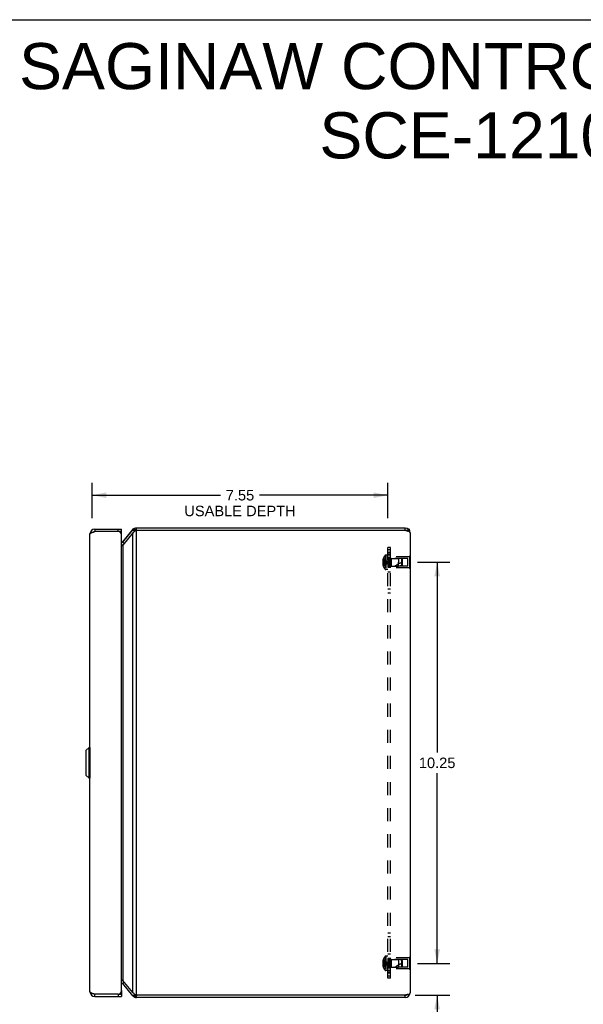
# Model space of a CAD drawing. Header units: inches. Extents: x 0 to 60.7, y 0 to 39.3.
# Tile 8 of 9: x 30.4 to 44.8, y 14.1 to 39.3. Entities that reach past the tile are written whole.
import ezdxf

# ---------------------------------------------------------------- set-up
doc = ezdxf.new("R2010")
doc.units = ezdxf.units.IN
doc.header["$LTSCALE"] = 3.339286
doc.header["$MEASUREMENT"] = 0
doc.linetypes.add('HIDDEN', pattern=[0.2, 0.1, -0.1])
doc.layers.get('0').update_dxf_attribs({"linetype": 'CONTINUOUS'})
for name, color, linetype in [('02___PRT_ALL_AXES', 7, 'CONTINUOUS'), ('06___PRT_ALL_SURFS', 7, 'CONTINUOUS'), ('DEFAULT_2', 8, 'HIDDEN'), ('DIMENSIONS', 7, 'CONTINUOUS')]:
    doc.layers.add(name, color=color, linetype=linetype)
doc.styles.get("Standard").update_dxf_attribs({"font": 'arial.ttf'})
doc.dimstyles.new('DIMSTYLE_1', dxfattribs={"dimtxt": 0.267857, "dimasz": 0.357143, "dimexe": 0.09, "dimexo": 0.07, "dimgap": 0.0375, "dimtad": 0, "dimtih": 1, "dimtoh": 1, "dimzin": 4, "dimdsep": 46, "dimtxsty": 'Standard', "dimblk": '_FILLED', "dimblk1": '_FILLED', "dimblk2": '_FILLED', "dimcen": 0.09, "dimazin": 1, "dimtfac": 1, "dimtofl": 0, "dimtmove": 0, "dimatfit": 3, "dimldrblk": '_FILLED', "dimfxl": 1, "dimtolj": 1, "dimtzin": 4, "dimarcsym": 0})

# ---------------------------------------------------------------- blocks, each defined once
blk = doc.blocks.new('_FILLED')
at = {"color": 0, "linetype": 'ByBlock'}
blk.add_solid([(0, 0), (-1, 0.2), (-1, -0.2)], dxfattribs=at)
blk = doc.blocks.new('*D6')
at = {"layer": 'DIMENSIONS', "color": 2, "linetype": 'Continuous'}
for p, q in [((40.531, 25.416), (41.354, 25.416)), ((41.033, 25.416), (41.033, 20.559)), ((41.033, 15.166), (41.033, 20.023)), ((40.531, 15.166), (41.354, 15.166))]:
    blk.add_line(p, q, dxfattribs=at)
at = {"layer": 'DIMENSIONS', "color": 2, "linetype": 'Continuous', "xscale": 0.3571428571, "yscale": 0.3571428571, "zscale": 0.3571428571}
for p, rotation in [((41.033, 25.416), 90), ((41.033, 15.166), 270)]:
    blk.add_blockref('_FILLED', p, dxfattribs=dict(at, rotation=rotation))
at = {"layer": 'DIMENSIONS', "color": 2, "linetype": 'Continuous', "insert": (41.033, 20.425), "char_height": 0.2679, "width": 0.93601, "attachment_point": 2, "line_spacing_factor": 0.9}
blk.add_mtext('10.25', dxfattribs=at)
blk = doc.blocks.new('*D7')
at = {"layer": 'DIMENSIONS', "color": 2, "linetype": 'Continuous'}
for p, q in [((41.033, 15.166), (41.033, 15.881)), ((40.531, 15.166), (41.354, 15.166)), ((40.469, 14.351), (41.354, 14.351)), ((41.033, 14.351), (41.033, 13.518)), ((41.033, 13.518), (41.368, 13.518))]:
    blk.add_line(p, q, dxfattribs=at)
at = {"layer": 'DIMENSIONS', "color": 2, "linetype": 'Continuous', "xscale": 0.3571428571, "yscale": 0.3571428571, "zscale": 0.3571428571}
for p, rotation in [((41.033, 15.166), 270), ((41.033, 14.351), 90)]:
    blk.add_blockref('_FILLED', p, dxfattribs=dict(at, rotation=rotation))
at = {"layer": 'DIMENSIONS', "color": 2, "linetype": 'Continuous', "insert": (41.502, 13.652), "char_height": 0.2679, "width": 0.58052, "attachment_point": 1, "line_spacing_factor": 0.9}
blk.add_mtext('.82\\PI.D.', dxfattribs=at)
blk = doc.blocks.new('*D20')
at = {"layer": 'DIMENSIONS', "color": 2, "linetype": 'Continuous'}
for p, q in [((32.215, 26.541), (32.215, 27.452)), ((39.768, 26.541), (39.768, 27.452)), ((32.215, 27.131), (35.493, 27.131)), ((39.768, 27.131), (36.489, 27.131))]:
    blk.add_line(p, q, dxfattribs=at)
at = {"layer": 'DIMENSIONS', "color": 2, "linetype": 'Continuous', "xscale": 0.3571428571, "yscale": 0.3571428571, "zscale": 0.3571428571, "rotation": 180}
blk.add_blockref('_FILLED', (32.215, 27.131), dxfattribs=at)
at = {"layer": 'DIMENSIONS', "color": 2, "linetype": 'Continuous', "xscale": 0.3571428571, "yscale": 0.3571428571, "zscale": 0.3571428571}
blk.add_blockref('_FILLED', (39.768, 27.131), dxfattribs=at)
at = {"layer": 'DIMENSIONS', "color": 2, "linetype": 'Continuous', "insert": (35.991, 27.265), "char_height": 0.26786, "width": 2.84287, "attachment_point": 2, "line_spacing_factor": 0.9}
blk.add_mtext('7.55\\PUSABLE DEPTH', dxfattribs=at)

msp = doc.modelspace()

# ---------------------------------------------------------------- linework, layer by layer
at = {"color": 7, "linetype": 'Continuous'}
for p, q in [((0, 39.286), (60.714, 39.286)), ((32.275, 26.261), (32.275, 26.201)), ((32.875, 26.201), (32.875, 26.261)), ((32.965, 26.201), (32.875, 26.201)), ((32.965, 26.111), (32.965, 26.261)), ((33.254, 26.266), (33.273, 26.266)), ((33.254, 26.248), (33.297, 26.213)), ((33.258, 26.27), (33.278, 26.27)), ((33.258, 26.253), (33.3, 26.215)), ((33.262, 26.274), (33.284, 26.274)), ((33.262, 26.257), (33.302, 26.216)), ((33.264, 26.276), (33.287, 26.276)), ((33.264, 26.259), (33.303, 26.217)), ((33.302, 26.283), (33.281, 26.283)), ((33.295, 26.28), (33.321, 26.226)), ((33.334, 26.291), (33.34, 26.231)), ((33.346, 26.229), (33.346, 26.291)), ((33.365, 26.231), (33.346, 26.231)), ((40.219, 26.231), (40.193, 26.231)), ((40.219, 26.228), (40.219, 26.291)), ((40.253, 26.227), (40.253, 26.219)), ((40.287, 26.227), (40.253, 26.227)), ((40.287, 26.213), (40.272, 26.213)), ((40.319, 26.238), (40.295, 26.222)), ((40.319, 26.263), (40.297, 26.263)), ((32.991, 25.951), (33.004, 25.951)), ((32.991, 25.935), (33.032, 25.901)), ((32.133, 20.685), (32.05, 20.602)), ((32.133, 19.897), (32.133, 20.685)), ((32.151, 20.685), (32.133, 20.685)), ((32.151, 20.685), (32.151, 19.897)), ((32.048, 20.597), (32.048, 19.985)), ((32.05, 20.602), (32.05, 19.98)), ((32.133, 19.897), (32.05, 19.98)), ((32.151, 19.897), (32.133, 19.897)), ((32.151, 16.003), (32.151, 16.259)), ((32.151, 16.259), (32.155, 16.259)), ((32.151, 16.003), (32.155, 16.003)), ((32.991, 14.648), (33.032, 14.682)), ((32.275, 14.321), (32.275, 14.381)), ((32.875, 14.381), (32.965, 14.381)), ((32.875, 14.381), (32.875, 14.321)), ((32.965, 14.471), (32.965, 14.321)), ((33.254, 14.334), (33.297, 14.37)), ((33.258, 14.329), (33.3, 14.368)), ((33.262, 14.325), (33.302, 14.366)), ((33.264, 14.324), (33.303, 14.366)), ((33.295, 14.303), (33.321, 14.357)), ((33.334, 14.292), (33.34, 14.352)), ((33.365, 14.351), (33.346, 14.351)), ((33.346, 14.291), (33.346, 14.351)), ((40.219, 14.351), (40.193, 14.351)), ((40.219, 14.291), (40.219, 14.351)), ((40.253, 14.362), (40.253, 14.363)), ((40.287, 14.37), (40.272, 14.37)), ((40.319, 14.345), (40.295, 14.361))]:
    msp.add_line(p, q, dxfattribs=at)
at = {"color": 3, "linetype": 'Continuous'}
for p, q in [((32.262, 26.197), (32.275, 26.201)), ((32.275, 26.261), (32.965, 26.261)), ((32.875, 26.201), (32.275, 26.201)), ((33.254, 26.266), (32.991, 25.951)), ((32.991, 25.935), (33.254, 26.248)), ((40.219, 26.291), (33.346, 26.291)), ((33.346, 14.353), (33.346, 26.229)), ((40.193, 26.231), (33.365, 26.231)), ((40.285, 26.208), (40.285, 26.208)), ((40.287, 26.227), (40.287, 26.213)), ((32.155, 14.441), (32.155, 26.141)), ((32.965, 14.471), (32.965, 26.111)), ((33.254, 26.166), (32.992, 25.853)), ((33.254, 26.166), (33.255, 26.167)), ((33.254, 14.417), (33.254, 26.166)), ((33.255, 26.167), (33.256, 26.167)), ((33.256, 26.167), (33.257, 26.168)), ((40.339, 26.171), (40.339, 14.411)), ((32.965, 25.842), (32.973, 25.842)), ((32.991, 25.852), (32.992, 25.853)), ((32.991, 25.852), (32.991, 14.73)), ((32.965, 14.741), (32.973, 14.741)), ((32.991, 14.73), (32.992, 14.729)), ((33.254, 14.334), (32.991, 14.648)), ((33.254, 14.417), (32.992, 14.729)), ((32.875, 14.381), (32.275, 14.381)), ((33.254, 14.417), (33.255, 14.416)), ((33.255, 14.416), (33.256, 14.415)), ((33.256, 14.415), (33.257, 14.414)), ((40.193, 14.351), (33.365, 14.351)), ((40.285, 14.374), (40.285, 14.374)), ((40.287, 14.356), (40.287, 14.37)), ((32.275, 14.321), (32.965, 14.321)), ((40.219, 14.291), (33.346, 14.291))]:
    msp.add_line(p, q, dxfattribs=at)
for points in [[(32.155, 26.141), (32.155, 26.143), (32.155, 26.145), (32.156, 26.147), (32.157, 26.149), (32.159, 26.151), (32.16, 26.153), (32.162, 26.155), (32.165, 26.157), (32.168, 26.159), (32.171, 26.161), (32.174, 26.163), (32.177, 26.165), (32.181, 26.167), (32.185, 26.169), (32.19, 26.171), (32.194, 26.173), (32.199, 26.175), (32.204, 26.177), (32.209, 26.179), (32.215, 26.181), (32.22, 26.183), (32.226, 26.185), (32.231, 26.187), (32.237, 26.189), (32.243, 26.191), (32.25, 26.193), (32.256, 26.195), (32.262, 26.197)], [(33.254, 26.266), (33.255, 26.267), (33.255, 26.268), (33.256, 26.268), (33.257, 26.269), (33.258, 26.269), (33.258, 26.27)], [(33.257, 26.168), (33.259, 26.17), (33.262, 26.172), (33.264, 26.174), (33.266, 26.176), (33.268, 26.179), (33.27, 26.181), (33.272, 26.183), (33.274, 26.186), (33.276, 26.188), (33.278, 26.191), (33.28, 26.193), (33.281, 26.196)], [(33.262, 26.274), (33.262, 26.273), (33.261, 26.272), (33.26, 26.272), (33.26, 26.271), (33.259, 26.27), (33.258, 26.27)], [(33.262, 26.274), (33.262, 26.274), (33.263, 26.274), (33.263, 26.275), (33.263, 26.275), (33.264, 26.276), (33.264, 26.276)], [(33.264, 26.276), (33.265, 26.277), (33.266, 26.278), (33.267, 26.279), (33.268, 26.279), (33.269, 26.28), (33.271, 26.281), (33.272, 26.282), (33.274, 26.282), (33.276, 26.282), (33.277, 26.283), (33.279, 26.283), (33.281, 26.283), (33.281, 26.283)], [(33.313, 26.222), (33.31, 26.22), (33.307, 26.219), (33.304, 26.217), (33.301, 26.216), (33.298, 26.214), (33.296, 26.212), (33.294, 26.21), (33.291, 26.208), (33.289, 26.206), (33.287, 26.204), (33.285, 26.202), (33.284, 26.2), (33.282, 26.198), (33.281, 26.196)], [(33.32, 26.224), (33.317, 26.223), (33.313, 26.222)], [(33.346, 26.229), (33.342, 26.229), (33.337, 26.228), (33.333, 26.227), (33.329, 26.226), (33.324, 26.225), (33.32, 26.224)], [(40.242, 26.223), (40.238, 26.224), (40.234, 26.225), (40.231, 26.226), (40.227, 26.227), (40.223, 26.228), (40.219, 26.228)], [(40.283, 26.209), (40.279, 26.21), (40.274, 26.212), (40.269, 26.214), (40.263, 26.216), (40.258, 26.217), (40.253, 26.219), (40.247, 26.221), (40.242, 26.223)], [(40.283, 26.209), (40.284, 26.208), (40.284, 26.208), (40.284, 26.208), (40.285, 26.208)], [(40.285, 26.208), (40.285, 26.208), (40.286, 26.209), (40.286, 26.209), (40.286, 26.209), (40.287, 26.209), (40.287, 26.209), (40.287, 26.209), (40.287, 26.21), (40.287, 26.21), (40.287, 26.21), (40.288, 26.21), (40.288, 26.211), (40.288, 26.211), (40.288, 26.211), (40.288, 26.212), (40.288, 26.212), (40.288, 26.212), (40.288, 26.212), (40.287, 26.213), (40.287, 26.213)], [(40.339, 26.171), (40.339, 26.174), (40.338, 26.177), (40.338, 26.18), (40.337, 26.182), (40.336, 26.185), (40.334, 26.188), (40.332, 26.191), (40.33, 26.193), (40.328, 26.196), (40.325, 26.199), (40.323, 26.202), (40.319, 26.204), (40.316, 26.207), (40.313, 26.21), (40.309, 26.213), (40.305, 26.216), (40.301, 26.218), (40.297, 26.221), (40.292, 26.224), (40.287, 26.227)], [(40.339, 26.171), (40.339, 26.18), (40.338, 26.19), (40.337, 26.199), (40.336, 26.208), (40.334, 26.217), (40.332, 26.226), (40.329, 26.235), (40.326, 26.244), (40.323, 26.253), (40.319, 26.263)], [(32.991, 25.951), (32.989, 25.947), (32.986, 25.943), (32.983, 25.938), (32.98, 25.934), (32.977, 25.93), (32.974, 25.926), (32.971, 25.922), (32.967, 25.918), (32.967, 25.918)], [(32.973, 25.842), (32.974, 25.842), (32.976, 25.842), (32.977, 25.842), (32.978, 25.842), (32.98, 25.843), (32.981, 25.843), (32.983, 25.844), (32.984, 25.845), (32.985, 25.846), (32.986, 25.847), (32.988, 25.848), (32.989, 25.849), (32.99, 25.851), (32.991, 25.852)], [(32.973, 14.741), (32.974, 14.741), (32.976, 14.741), (32.977, 14.74), (32.978, 14.74), (32.98, 14.74), (32.981, 14.739), (32.983, 14.738), (32.984, 14.738), (32.985, 14.737), (32.986, 14.736), (32.988, 14.735), (32.989, 14.733), (32.99, 14.732), (32.991, 14.73)], [(32.155, 14.441), (32.155, 14.439), (32.155, 14.437), (32.156, 14.435), (32.157, 14.433), (32.159, 14.431), (32.16, 14.429), (32.162, 14.427), (32.165, 14.425), (32.168, 14.423), (32.171, 14.421), (32.174, 14.419), (32.177, 14.417), (32.181, 14.415), (32.185, 14.413), (32.19, 14.411), (32.194, 14.409), (32.199, 14.407), (32.204, 14.405), (32.209, 14.403), (32.215, 14.401), (32.22, 14.399), (32.226, 14.397), (32.231, 14.395), (32.237, 14.393), (32.243, 14.391), (32.25, 14.389), (32.256, 14.387), (32.262, 14.385), (32.275, 14.381)], [(33.257, 14.414), (33.259, 14.412), (33.262, 14.41), (33.264, 14.408), (33.266, 14.406), (33.268, 14.404), (33.27, 14.402), (33.272, 14.399), (33.274, 14.397), (33.276, 14.394), (33.278, 14.392), (33.28, 14.389), (33.281, 14.387)], [(33.313, 14.361), (33.31, 14.362), (33.307, 14.364), (33.304, 14.365), (33.301, 14.367), (33.298, 14.369), (33.296, 14.37), (33.294, 14.372), (33.291, 14.374), (33.289, 14.376), (33.287, 14.378), (33.285, 14.38), (33.284, 14.383), (33.282, 14.385), (33.281, 14.387)], [(33.32, 14.359), (33.317, 14.36), (33.313, 14.361)], [(33.346, 14.353), (33.342, 14.354), (33.337, 14.355), (33.333, 14.355), (33.329, 14.356), (33.324, 14.358), (33.32, 14.359)], [(40.242, 14.36), (40.238, 14.359), (40.234, 14.358), (40.231, 14.357), (40.227, 14.356), (40.223, 14.355), (40.219, 14.354)], [(40.283, 14.374), (40.279, 14.372), (40.274, 14.37), (40.269, 14.369), (40.263, 14.367), (40.258, 14.365), (40.253, 14.363), (40.247, 14.362), (40.242, 14.36)], [(40.283, 14.374), (40.284, 14.374), (40.284, 14.374), (40.284, 14.374), (40.285, 14.374)], [(40.285, 14.374), (40.285, 14.374), (40.286, 14.374), (40.286, 14.374), (40.286, 14.374), (40.287, 14.374), (40.287, 14.373), (40.287, 14.373), (40.287, 14.373), (40.287, 14.373), (40.287, 14.372), (40.288, 14.372), (40.288, 14.372), (40.288, 14.372), (40.288, 14.371), (40.288, 14.371), (40.288, 14.371), (40.288, 14.37), (40.288, 14.37), (40.287, 14.37), (40.287, 14.37)], [(40.339, 14.411), (40.339, 14.409), (40.338, 14.406), (40.338, 14.403), (40.337, 14.4), (40.336, 14.397), (40.334, 14.395), (40.332, 14.392), (40.33, 14.389), (40.328, 14.386), (40.325, 14.384), (40.323, 14.381), (40.319, 14.378), (40.316, 14.375), (40.313, 14.373), (40.309, 14.37), (40.305, 14.367), (40.301, 14.364), (40.297, 14.361), (40.292, 14.359), (40.287, 14.356)]]:
    msp.add_lwpolyline(points, dxfattribs=at)
for centre, radius, start, end in [((32.275, 26.141), 0.12, 90, 180), ((32.875, 26.111), 0.09, 0, 90), ((33.346, 26.171), 0.12, 90, 140), ((33.365, 26.131), 0.1, 90, 101.2142), ((40.193, 26.111), 0.12, 77.3209, 90), ((40.219, 26.171), 0.12, 0, 90), ((32.945, 25.974), 0.06, 288.8124, 320), ((32.945, 14.609), 0.06, 40, 71.1876), ((32.275, 14.441), 0.12, 180, 270), ((32.875, 14.471), 0.09, 270, 360), ((33.365, 14.451), 0.1, 258.7858, 270), ((40.193, 14.471), 0.12, 270, 282.6791), ((40.219, 14.411), 0.12, 270, 360), ((33.346, 14.411), 0.12, 220, 270)]:
    msp.add_arc(centre, radius, start, end, dxfattribs=at)
at = {"color": 7, "linetype": 'Continuous'}
for centre, radius, start, end in [((32.275, 26.141), 0.06, 90, 125.782), ((33.346, 26.171), 0.06, 90, 123.1517), ((40.219, 26.171), 0.06, 50.9801, 90), ((32.945, 25.974), 0.12, 279.2779, 300.5367), ((32.151, 20.682), 0.00305, 360, 90), ((32.055, 20.597), 0.0071, 135, 180), ((32.055, 19.985), 0.0071, 180, 225), ((32.151, 19.9), 0.00305, 270, 0), ((32.945, 14.609), 0.12, 59.4633, 80.7221), ((32.275, 14.441), 0.06, 234.2175, 270), ((33.346, 14.411), 0.06, 236.8483, 270), ((40.219, 14.411), 0.06, 270, 309.0199)]:
    msp.add_arc(centre, radius, start, end, dxfattribs=at)
at = {"layer": '02___PRT_ALL_AXES', "color": 8, "linetype": 'HIDDEN'}
for p, q in [((39.768, 25.541), (39.768, 25.291)), ((39.843, 25.541), (39.768, 25.541)), ((39.843, 25.525), (39.768, 25.525)), ((39.843, 25.276), (39.843, 25.556)), ((40.322, 25.556), (39.843, 25.556)), ((39.768, 25.416), (39.843, 25.416)), ((39.843, 25.307), (39.768, 25.307)), ((39.843, 25.291), (39.768, 25.291)), ((40.322, 25.276), (39.843, 25.276)), ((39.843, 15.291), (39.768, 15.291)), ((39.768, 15.291), (39.768, 15.041)), ((39.843, 15.275), (39.768, 15.275)), ((39.768, 15.166), (39.843, 15.166)), ((40.322, 15.306), (39.843, 15.306)), ((39.843, 15.026), (39.843, 15.306)), ((39.843, 15.057), (39.768, 15.057)), ((39.843, 15.041), (39.768, 15.041)), ((40.322, 15.026), (39.843, 15.026))]:
    msp.add_line(p, q, dxfattribs=at)
at = {"layer": '06___PRT_ALL_SURFS', "color": 8, "linetype": 'HIDDEN'}
for p, q in [((40.322, 25.572), (40.322, 25.26)), ((40.339, 25.572), (40.322, 25.572)), ((40.339, 25.416), (40.322, 25.416)), ((40.339, 25.26), (40.322, 25.26)), ((40.339, 15.322), (40.322, 15.322)), ((40.322, 15.322), (40.322, 15.01)), ((40.339, 15.166), (40.322, 15.166)), ((40.339, 15.01), (40.322, 15.01))]:
    msp.add_line(p, q, dxfattribs=at)
at = {"layer": '06___PRT_ALL_SURFS', "color": 7, "linetype": 'Continuous'}
for p, q in [((40.343, 25.572), (40.339, 25.572)), ((40.343, 25.572), (40.343, 25.26)), ((40.343, 25.416), (40.339, 25.416)), ((40.343, 25.26), (40.339, 25.26)), ((40.343, 15.322), (40.339, 15.322)), ((40.343, 15.166), (40.339, 15.166)), ((40.343, 15.322), (40.343, 15.01)), ((40.343, 15.01), (40.339, 15.01))]:
    msp.add_line(p, q, dxfattribs=at)
at = {"layer": 'DEFAULT_2', "color": 8, "linetype": 'HIDDEN'}
for p, q in [((39.768, 14.791), (39.768, 25.791)), ((39.843, 25.791), (39.768, 25.791)), ((39.768, 25.74), (39.843, 25.74)), ((39.843, 14.791), (39.843, 25.791)), ((39.655, 25.451), (39.64, 25.451)), ((39.655, 25.485), (39.645, 25.485)), ((39.655, 25.432), (39.645, 25.432)), ((39.655, 25.516), (39.655, 25.515)), ((39.655, 25.516), (39.655, 25.516)), ((39.655, 25.515), (39.655, 25.432)), ((39.655, 25.429), (39.655, 25.432)), ((39.655, 25.432), (39.655, 25.432)), ((39.655, 25.432), (39.677, 25.43)), ((39.707, 25.597), (39.707, 25.236)), ((39.721, 25.603), (39.721, 25.23)), ((39.768, 25.603), (39.721, 25.603)), ((39.843, 25.666), (39.768, 25.666)), ((39.768, 25.637), (39.843, 25.637)), ((39.843, 25.597), (39.768, 25.597)), ((39.796, 25.51), (39.796, 25.322)), ((39.796, 25.51), (40.043, 25.51)), ((39.853, 25.511), (39.843, 25.521)), ((39.853, 25.511), (39.853, 25.321)), ((40.281, 25.511), (39.853, 25.511)), ((40.043, 25.51), (40.043, 25.416)), ((40.133, 25.501), (40.043, 25.51)), ((40.133, 25.331), (40.133, 25.501)), ((40.143, 25.49), (40.133, 25.501)), ((40.143, 25.342), (40.143, 25.49)), ((40.281, 25.321), (40.281, 25.511)), ((39.655, 25.381), (39.64, 25.381)), ((39.655, 25.401), (39.645, 25.401)), ((39.655, 25.348), (39.645, 25.348)), ((39.655, 25.401), (39.655, 25.403)), ((39.655, 25.401), (39.677, 25.403)), ((39.655, 25.401), (39.655, 25.318)), ((39.655, 25.401), (39.655, 25.401)), ((39.655, 25.318), (39.655, 25.317)), ((39.655, 25.317), (39.655, 25.317)), ((39.677, 25.403), (39.699, 25.405)), ((39.698, 25.405), (39.72, 25.408)), ((39.719, 25.408), (39.74, 25.41)), ((39.768, 25.23), (39.721, 25.23)), ((39.768, 25.416), (39.843, 25.416)), ((39.768, 25.291), (39.843, 25.291)), ((39.768, 25.174), (39.843, 25.174)), ((39.796, 25.322), (40.043, 25.322)), ((39.853, 25.321), (39.843, 25.311)), ((40.281, 25.321), (39.853, 25.321)), ((40.043, 25.322), (40.043, 25.416)), ((40.133, 25.331), (40.043, 25.322)), ((40.143, 25.342), (40.133, 25.331)), ((39.768, 24.735), (39.843, 24.735)), ((39.768, 24.633), (39.843, 24.633)), ((39.768, 15.949), (39.843, 15.949)), ((39.768, 15.848), (39.843, 15.848)), ((39.768, 15.353), (39.721, 15.353)), ((39.721, 15.353), (39.721, 14.98)), ((39.768, 15.408), (39.843, 15.408)), ((39.655, 15.201), (39.64, 15.201)), ((39.655, 15.131), (39.64, 15.131)), ((39.655, 15.235), (39.645, 15.235)), ((39.655, 15.182), (39.645, 15.182)), ((39.655, 15.151), (39.645, 15.151)), ((39.655, 15.266), (39.655, 15.266)), ((39.655, 15.266), (39.655, 15.265)), ((39.655, 15.265), (39.655, 15.182)), ((39.655, 15.182), (39.655, 15.182)), ((39.655, 15.182), (39.677, 15.18)), ((39.655, 15.182), (39.655, 15.179)), ((39.655, 15.151), (39.677, 15.153)), ((39.655, 15.153), (39.655, 15.151)), ((39.655, 15.151), (39.655, 15.151)), ((39.655, 15.151), (39.655, 15.068)), ((39.677, 15.153), (39.699, 15.155)), ((39.698, 15.155), (39.72, 15.158)), ((39.707, 15.347), (39.707, 14.986)), ((39.719, 15.158), (39.74, 15.16)), ((39.768, 15.291), (39.843, 15.291)), ((39.768, 15.166), (39.843, 15.166)), ((39.796, 15.26), (40.043, 15.26)), ((39.796, 15.26), (39.796, 15.072)), ((39.853, 15.261), (39.843, 15.271)), ((40.281, 15.261), (39.853, 15.261)), ((39.853, 15.261), (39.853, 15.071)), ((40.133, 15.251), (40.043, 15.26)), ((40.043, 15.26), (40.043, 15.072)), ((40.143, 15.24), (40.133, 15.251)), ((40.133, 15.081), (40.133, 15.251)), ((40.143, 15.092), (40.143, 15.24)), ((40.281, 15.071), (40.281, 15.261)), ((39.655, 15.098), (39.645, 15.098)), ((39.655, 15.068), (39.655, 15.067)), ((39.655, 15.067), (39.655, 15.067)), ((39.768, 14.98), (39.721, 14.98)), ((39.843, 14.985), (39.768, 14.985)), ((39.768, 14.945), (39.843, 14.945)), ((39.843, 14.916), (39.768, 14.916)), ((39.796, 15.072), (40.043, 15.072)), ((39.853, 15.071), (39.843, 15.061)), ((40.281, 15.071), (39.853, 15.071)), ((40.133, 15.081), (40.043, 15.072)), ((40.143, 15.092), (40.133, 15.081)), ((39.768, 14.843), (39.843, 14.843)), ((39.843, 14.791), (39.768, 14.791))]:
    msp.add_line(p, q, dxfattribs=at)
for points in [[(39.645, 25.485), (39.644, 25.481), (39.643, 25.476), (39.642, 25.472), (39.641, 25.468), (39.641, 25.464), (39.64, 25.46), (39.64, 25.455), (39.64, 25.451)], [(39.64, 25.451), (39.64, 25.449), (39.64, 25.447), (39.641, 25.444), (39.641, 25.442), (39.642, 25.439), (39.643, 25.437), (39.644, 25.434), (39.645, 25.432)], [(39.655, 25.516), (39.677, 25.502), (39.699, 25.487), (39.72, 25.471), (39.74, 25.454), (39.76, 25.436), (39.779, 25.416)], [(39.655, 25.485), (39.677, 25.475), (39.698, 25.465), (39.719, 25.454), (39.74, 25.442), (39.759, 25.43), (39.779, 25.416)], [(39.655, 25.451), (39.677, 25.446), (39.698, 25.441), (39.719, 25.436), (39.74, 25.43), (39.759, 25.423), (39.779, 25.416)], [(39.655, 25.432), (39.655, 25.429), (39.655, 25.427), (39.655, 25.424), (39.655, 25.421), (39.655, 25.419), (39.655, 25.416)], [(39.655, 25.421), (39.655, 25.424), (39.655, 25.427)], [(39.677, 25.43), (39.699, 25.427), (39.72, 25.425), (39.74, 25.422), (39.76, 25.419), (39.779, 25.416)], [(39.698, 25.427), (39.719, 25.425), (39.74, 25.422), (39.759, 25.419), (39.779, 25.416)], [(39.645, 25.401), (39.644, 25.398), (39.643, 25.396), (39.642, 25.393), (39.641, 25.391), (39.641, 25.388), (39.64, 25.386), (39.64, 25.384), (39.64, 25.381)], [(39.64, 25.381), (39.64, 25.377), (39.64, 25.373), (39.641, 25.369), (39.641, 25.365), (39.642, 25.36), (39.643, 25.356), (39.644, 25.352), (39.645, 25.348)], [(39.655, 25.348), (39.677, 25.357), (39.698, 25.367), (39.719, 25.378), (39.74, 25.39), (39.759, 25.403), (39.779, 25.416)], [(39.655, 25.317), (39.677, 25.331), (39.699, 25.346), (39.72, 25.362), (39.74, 25.379), (39.76, 25.397), (39.779, 25.416)], [(39.655, 25.416), (39.655, 25.414), (39.655, 25.411), (39.655, 25.409), (39.655, 25.406), (39.655, 25.403), (39.655, 25.401)], [(39.655, 25.381), (39.677, 25.386), (39.698, 25.391), (39.719, 25.397), (39.74, 25.403), (39.759, 25.409), (39.779, 25.416)], [(39.655, 25.406), (39.655, 25.409), (39.655, 25.411)], [(39.74, 25.41), (39.76, 25.413), (39.779, 25.416)], [(39.74, 25.41), (39.759, 25.413), (39.779, 25.416)], [(39.645, 15.235), (39.644, 15.231), (39.643, 15.226), (39.642, 15.222), (39.641, 15.218), (39.641, 15.214), (39.64, 15.21), (39.64, 15.205), (39.64, 15.201)], [(39.64, 15.201), (39.64, 15.199), (39.64, 15.197), (39.641, 15.194), (39.641, 15.192), (39.642, 15.189), (39.643, 15.187), (39.644, 15.184), (39.645, 15.182)], [(39.645, 15.151), (39.644, 15.148), (39.643, 15.146), (39.642, 15.143), (39.641, 15.141), (39.641, 15.138), (39.64, 15.136), (39.64, 15.134), (39.64, 15.131)], [(39.64, 15.131), (39.64, 15.127), (39.64, 15.123), (39.641, 15.119), (39.641, 15.115), (39.642, 15.11), (39.643, 15.106), (39.644, 15.102), (39.645, 15.098)], [(39.655, 15.266), (39.677, 15.252), (39.699, 15.237), (39.72, 15.221), (39.74, 15.204), (39.76, 15.186), (39.779, 15.166)], [(39.655, 15.235), (39.677, 15.225), (39.698, 15.215), (39.719, 15.204), (39.74, 15.192), (39.759, 15.18), (39.779, 15.166)], [(39.655, 15.201), (39.677, 15.196), (39.698, 15.191), (39.719, 15.186), (39.74, 15.18), (39.759, 15.173), (39.779, 15.166)], [(39.655, 15.166), (39.655, 15.169), (39.655, 15.171), (39.655, 15.174), (39.655, 15.177), (39.655, 15.179), (39.655, 15.182)], [(39.655, 15.177), (39.655, 15.174), (39.655, 15.171)], [(39.655, 15.131), (39.677, 15.136), (39.698, 15.141), (39.719, 15.147), (39.74, 15.153), (39.759, 15.159), (39.779, 15.166)], [(39.655, 15.151), (39.655, 15.153), (39.655, 15.156), (39.655, 15.159), (39.655, 15.161), (39.655, 15.164), (39.655, 15.166)], [(39.655, 15.067), (39.677, 15.081), (39.699, 15.096), (39.72, 15.112), (39.74, 15.129), (39.76, 15.147), (39.779, 15.166)], [(39.655, 15.098), (39.677, 15.107), (39.698, 15.117), (39.719, 15.128), (39.74, 15.14), (39.759, 15.153), (39.779, 15.166)], [(39.655, 15.161), (39.655, 15.159), (39.655, 15.156)], [(39.677, 15.18), (39.699, 15.177), (39.72, 15.175), (39.74, 15.172), (39.76, 15.169), (39.779, 15.166)], [(39.698, 15.177), (39.719, 15.175), (39.74, 15.172), (39.759, 15.169), (39.779, 15.166)], [(39.74, 15.16), (39.76, 15.163), (39.779, 15.166)], [(39.74, 15.16), (39.759, 15.163), (39.779, 15.166)]]:
    msp.add_lwpolyline(points, dxfattribs=at)
for centre, radius, start, end in [((39.897, 25.416), 0.261, 157.9106, 164.8059), ((39.897, 25.416), 0.262, 136.4862, 157.6387), ((39.721, 25.583), 0.02, 90, 136.4862), ((39.796, 25.538), 0.0282, 180, 270), ((39.897, 25.416), 0.261, 195.1941, 202.0894), ((39.897, 25.416), 0.262, 202.3613, 223.5138), ((39.721, 25.25), 0.02, 223.5138, 270), ((39.796, 25.294), 0.0282, 90, 180), ((40.313, 24.871), 0.571, 107.3354, 127.8138), ((39.721, 15.333), 0.02, 90, 136.4862), ((39.897, 15.166), 0.261, 157.9106, 164.8059), ((39.897, 15.166), 0.262, 136.4862, 157.6387), ((39.796, 15.288), 0.0282, 180, 270), ((40.313, 14.621), 0.571, 107.3354, 127.8138), ((39.897, 15.166), 0.261, 195.1941, 202.0894), ((39.897, 15.166), 0.262, 202.3613, 223.5138), ((39.721, 15), 0.02, 223.5138, 270), ((39.796, 15.044), 0.0282, 90, 180)]:
    msp.add_arc(centre, radius, start, end, dxfattribs=at)

# ---------------------------------------------------------------- texts
at = {"layer": 'DIMENSIONS', "color": 2, "linetype": 'Continuous', "insert": (45.251, 38.688), "char_height": 1.17857, "width": 29.7666, "attachment_point": 2, "line_spacing_factor": 0.9}
msp.add_mtext('SAGINAW CONTROL & ENGINEERING\\PSCE-12108ELJSS6', dxfattribs=at)

# ---------------------------------------------------------------- dimensions: what is measured, and where the dimension line sits
at = {"layer": 'DIMENSIONS', "color": 2, "linetype": 'Continuous'}
for base, p1, p2, angle, text, picture, middle in [((32.215, 27.131), (39.768, 26.471), (32.215, 26.471), 180, '<>\\PUSABLE DEPTH', '*D20', (35.991, 26.93)), ((41.032716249, 15.166282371), (40.399034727, 14.351282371), (40.460534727, 15.166282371), 90, '<>\\PI.D.', '*D7', (41.792663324, 13.317442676))]:
    dim = msp.add_linear_dim(base=base, p1=p1, p2=p2, angle=angle, text=text, dimstyle='DIMSTYLE_1', dxfattribs=at)
    dim.commit()
    dim.dimension.update_dxf_attribs({"geometry": picture, "text_midpoint": middle, "dimtype": 160})
dim = msp.add_linear_dim(base=(41.033, 15.166), p1=(40.461, 25.416), p2=(40.461, 15.166), angle=270, dimstyle='DIMSTYLE_1', dxfattribs=at)
dim.commit()
dim.dimension.update_dxf_attribs({"geometry": '*D6', "text_midpoint": (41.045, 20.29), "dimtype": 160})

doc.saveas('drawing.dxf')
